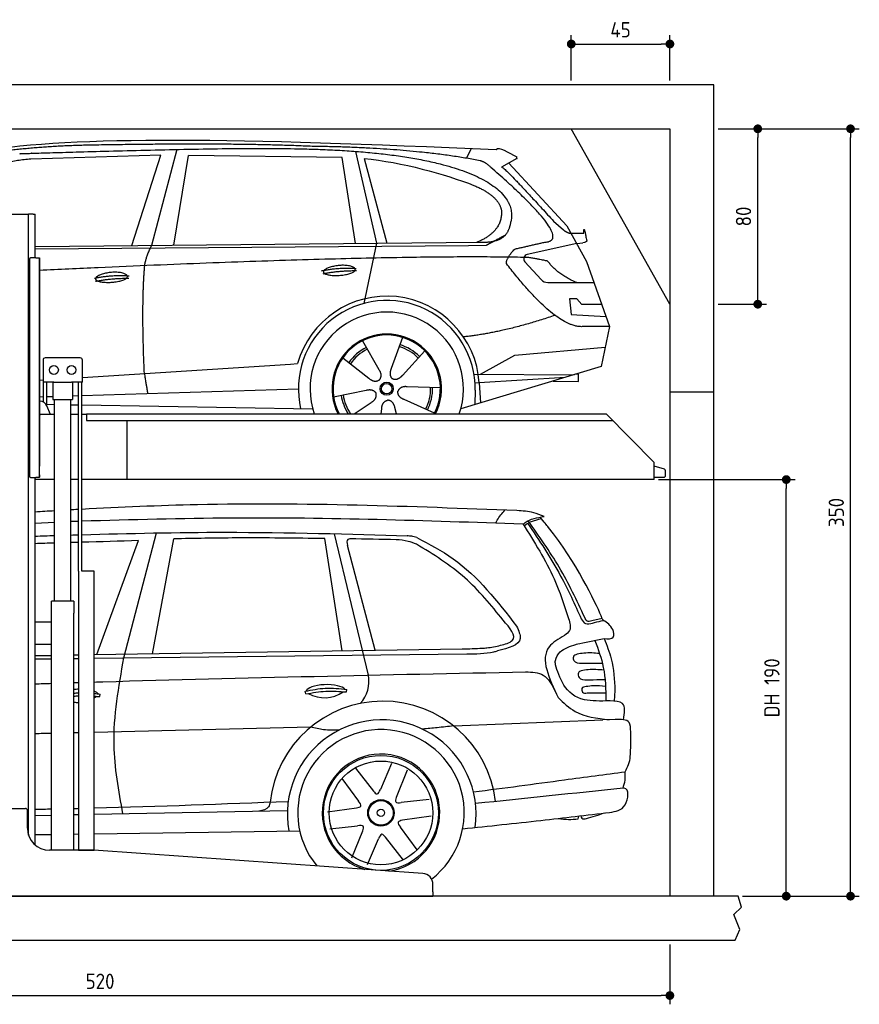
# Model space of a CAD drawing. Header units: millimetres. Extents: x -287 to 6264, y -593 to 3898.
# Tile 3 of 3: x 2433 to 6264, y -593 to 3898. Entities that reach past the tile are written whole.
import ezdxf

# ---------------------------------------------------------------- set-up
doc = ezdxf.new("R2010")
doc.units = ezdxf.units.MM
for name, color, linetype in [('4', 3, 'Continuous'), ('5', 3, 'Continuous'), ('Car', 10, 'Continuous')]:
    doc.layers.add(name, color=color, linetype=linetype)
doc.styles.get("Standard").update_dxf_attribs({"font": 'ISOCP.SHX'})
doc.dimstyles.new('GEN-ISO$0', dxfattribs={"dimscale": 20, "dimtxt": 3.5, "dimasz": 2, "dimexe": 2, "dimexo": 1, "dimgap": 1.5, "dimtad": 1, "dimdec": 1, "dimlfac": 0.1, "dimdsep": 46, "dimtxsty": 'STANDARD', "dimblk": 'PUNKT', "dimcen": 2, "dimclrd": 256, "dimclre": 256, "dimclrt": 2, "dimadec": 0, "dimazin": 0, "dimtp": 0.1, "dimtm": 0.1, "dimtfac": 0.71, "dimtdec": 1, "dimtmove": 2, "dimatfit": 3, "dimldrblk": 'PUNKT', "dimfxl": 1, "dimtolj": 1, "dimarcsym": 0})

# ---------------------------------------------------------------- blocks, each defined once
blk = doc.blocks.new('PUNKT')
at = {"layer": '4', "color": 0, "linetype": 'ByBlock'}
blk.add_line((-0.5, 0), (-1, 0), dxfattribs=at)
at = {"layer": '4', "color": 0, "linetype": 'ByBlock', "const_width": 0.5}
blk.add_lwpolyline([(-0.25, 0, 1), (0.25, 0, 1)], format="xyb", close=True, dxfattribs=at)
blk = doc.blocks.new('*D11')
at = {"layer": '5', "lineweight": -2}
for p, q in [((200, -320), (200, -593.3)), ((5400, -320), (5400, -593.3)), ((240, -553.3), (5360, -553.3))]:
    blk.add_line(p, q, dxfattribs=at)
at = {"layer": 'DEFPOINTS', "color": 0}
for p in [(200, -300), (5400, -300), (5400, -553.3)]:
    blk.add_point(p, dxfattribs=at)
at = {"layer": '5', "lineweight": -2, "xscale": 40, "yscale": 40, "zscale": 40, "rotation": 180}
blk.add_blockref('PUNKT', (200, -553.3), dxfattribs=at)
at = {"layer": '5', "lineweight": -2, "xscale": 40, "yscale": 40, "zscale": 40}
blk.add_blockref('PUNKT', (5400, -553.3), dxfattribs=at)
at = {"layer": '5', "color": 2, "insert": (2800, -488.3), "char_height": 70, "attachment_point": 5}
blk.add_mtext('\\A1;520', dxfattribs=at)
blk = doc.blocks.new('*D7')
at = {"layer": '5', "lineweight": -2}
for p, q in [((5620, 3400), (5841, 3400)), ((5801, 2640), (5801, 3360)), ((5620, 2600), (5841, 2600))]:
    blk.add_line(p, q, dxfattribs=at)
at = {"layer": 'DEFPOINTS', "color": 0}
for p in [(5600, 3400), (5801, 3400), (5600, 2600)]:
    blk.add_point(p, dxfattribs=at)
at = {"layer": '5', "lineweight": -2, "xscale": 40, "yscale": 40, "zscale": 40}
for p, rotation in [((5801, 3400), 90), ((5801, 2600), 270)]:
    blk.add_blockref('PUNKT', p, dxfattribs=dict(at, rotation=rotation))
at = {"layer": '5', "color": 2, "insert": (5736, 3000), "char_height": 70, "attachment_point": 5, "rotation": 90}
blk.add_mtext('\\A1;80', dxfattribs=at)
blk = doc.blocks.new('*D8')
at = {"layer": '5', "lineweight": -2}
for p, q in [((5620, 3400), (6264.4, 3400)), ((6224.4, -60), (6224.4, 3360)), ((5731.2, -100), (6264.4, -100))]:
    blk.add_line(p, q, dxfattribs=at)
at = {"layer": 'DEFPOINTS', "color": 0}
for p in [(5600, 3400), (6224.4, 3400), (5711.2, -100)]:
    blk.add_point(p, dxfattribs=at)
at = {"layer": '5', "lineweight": -2, "xscale": 40, "yscale": 40, "zscale": 40}
for p, rotation in [((6224.4, 3400), 90), ((6224.4, -100), 270)]:
    blk.add_blockref('PUNKT', p, dxfattribs=dict(at, rotation=rotation))
at = {"layer": '5', "color": 2, "insert": (6159.4, 1650), "char_height": 70, "attachment_point": 5, "rotation": 90}
blk.add_mtext('\\A1;350', dxfattribs=at)
blk = doc.blocks.new('*D9')
at = {"layer": '5', "lineweight": -2}
for p, q in [((5348.6, 1800), (5971.1, 1800)), ((5931.1, -60), (5931.1, 1760)), ((5731.2, -100), (5971.1, -100))]:
    blk.add_line(p, q, dxfattribs=at)
at = {"layer": 'DEFPOINTS', "color": 0}
for p in [(5328.6, 1800), (5931.1, 1800), (5711.2, -100)]:
    blk.add_point(p, dxfattribs=at)
at = {"layer": '5', "lineweight": -2, "xscale": 40, "yscale": 40, "zscale": 40}
for p, rotation in [((5931.1, 1800), 90), ((5931.1, -100), 270)]:
    blk.add_blockref('PUNKT', p, dxfattribs=dict(at, rotation=rotation))
at = {"layer": '5', "color": 2, "insert": (5865.6, 850), "char_height": 70, "attachment_point": 5, "rotation": 90}
blk.add_mtext('\\A1;DH 190', dxfattribs=at)
blk = doc.blocks.new('*D10')
at = {"layer": '5', "lineweight": -2}
for p, q in [((4950, 3620), (4950, 3826.7)), ((5400, 3620), (5400, 3826.7)), ((4990, 3786.7), (5360, 3786.7))]:
    blk.add_line(p, q, dxfattribs=at)
at = {"layer": 'DEFPOINTS', "color": 0}
for p in [(5400, 3786.7), (4950, 3600), (5400, 3600)]:
    blk.add_point(p, dxfattribs=at)
at = {"layer": '5', "lineweight": -2, "xscale": 40, "yscale": 40, "zscale": 40, "rotation": 180}
blk.add_blockref('PUNKT', (4950, 3786.7), dxfattribs=at)
at = {"layer": '5', "lineweight": -2, "xscale": 40, "yscale": 40, "zscale": 40}
blk.add_blockref('PUNKT', (5400, 3786.7), dxfattribs=at)
at = {"layer": '5', "color": 2, "insert": (5175, 3851.7), "char_height": 70, "attachment_point": 5}
blk.add_mtext('\\A1;45', dxfattribs=at)

msp = doc.modelspace()

# ---------------------------------------------------------------- linework, layer by layer
for p, q in [((5400, 2600), (4950, 3400)), ((2274.07, 3010), (2464.07, 3010)), ((2464.07, 3010), (2474.07, 3010)), ((2479.07, 3010), (2474.07, 3010)), ((2474.07, 178.78), (2474.07, 3010)), ((2494.07, 3010), (2479.07, 3010)), ((2494.07, 3010), (2504.07, 3010)), ((2504.07, 2811), (2504.07, 3010)), ((2478.07, 2806), (2478.07, 1816)), ((2478.07, 1815), (2478.07, 2805)), ((2507.07, 2811), (2483.07, 2811)), ((2507.07, 2811), (2523.07, 2811)), ((2523.07, 2811), (2523.07, 1861)), ((2523.07, 1822), (2523.07, 2810)), ((2539.57, 2345), (2539.57, 2245)), ((2709.57, 2355), (2549.57, 2355)), ((2719.57, 2245), (2719.57, 2345)), ((2588.78, 2245), (2539.57, 2245)), ((2541.97, 2152.71), (2541.97, 2245)), ((2557.07, 2136.42), (2557.07, 2245)), ((2584.57, 2245), (2584.57, 2165)), ((2588.78, 2245), (2670.36, 2245)), ((2719.57, 2245), (2670.36, 2245)), ((2674.57, 2245), (2674.57, 2165)), ((2702.07, 1383), (2702.07, 2245)), ((2717.17, 1383), (2717.17, 2245)), ((2525.18, 2157), (2523.07, 2157)), ((2584.57, 2165), (2674.57, 2165)), ((2592.07, 1245), (2592.07, 2165)), ((2667.07, 1245), (2667.07, 2165)), ((5400, 2200), (5600, 2200)), ((2574.32, 2097), (2557.24, 2136.03)), ((2523.07, 2097), (2528.07, 2097)), ((2592.07, 2097), (2528.07, 2097)), ((2702.07, 2097), (2667.07, 2097)), ((2738.07, 2097), (2717.17, 2097)), ((2738.07, 2100), (5108.57, 2100)), ((2738.07, 2100), (2738.07, 2070)), ((2738.07, 2070), (5138.31, 2070)), ((2923.07, 1800), (2923.07, 2070)), ((5108.57, 2100), (5328.57, 1878.09)), ((5328.57, 1800), (5328.57, 1878.09)), ((2483.07, 1810), (2507.07, 1810)), ((2504.07, 134.01), (2504.07, 1810)), ((2592.07, 1800), (2504.07, 1800)), ((2523.07, 1810), (2507.07, 1810)), ((2523.07, 1810), (2523.07, 1822)), ((2523.07, 1822), (2523.07, 1811)), ((2702.07, 1800), (2667.07, 1800)), ((5328.57, 1800), (2717.17, 1800)), ((2773.62, 1383), (2719.62, 1383)), ((2680.82, 1245), (2578.32, 1245)), ((2578.32, 110), (2578.32, 1245)), ((2680.82, 1245), (2680.82, 1190)), ((2680.82, 1050), (2680.82, 1190)), ((2578.32, 1150), (2504.07, 1150)), ((2578.32, 1042), (2578.32, 1158)), ((2504.07, 1050), (2578.32, 1050)), ((2680.82, 110), (2680.82, 1050)), ((2279.07, 300), (2459.07, 300)), ((2469.07, 210), (2469.07, 290)), ((2767.3, 110), (2569.07, 110)), ((4272.61, 3.3), (2770.84, 109.87)), ((4319.07, -80), (4319.07, -46.58)), ((4319.07, -80), (4319.07, -100)), ((1994.07, -100), (3024.07, -100)), ((3024.07, -100), (4054.07, -100)), ((4054.07, -100), (4319.07, -100)), ((5600, -300), (5600, -300))]:
    msp.add_line(p, q)
for points in [[(5600, -100), (5600, 3600), (0, 3600), (0, -300), (5600, -300), (5698.53, -300), (5718.66, -252.06), (5691.11, -184.27), (5726.08, -150.37), (5711.24, -100), (200, -100), (200, 3400), (5400, 3400), (5400, -100)], [(2702.07, 1383), (2702.07, 110), (2773.62, 110), (2773.62, 1383)], [(2773.62, 1383), (2717.17, 1383)]]:
    msp.add_lwpolyline(points)
msp.add_lwpolyline([(5328.57, 1811), (5372.57, 1811, 0.4142136), (5380.57, 1819), (5380.57, 1839.19, 0.3249197), (5375.04, 1846.8), (5328.57, 1861.9)], format="xyb")
for centre in [(2589.57, 2300), (2669.57, 2300)]:
    msp.add_circle(centre, 20)
for centre, radius, start, end in [((2483.07, 2806), 5, 90, 180), ((2549.57, 2345), 10, 90, 180), ((2709.57, 2345), 10, 0, 90), ((2525.18, 2122), 35, 23.62938, 90), ((2483.07, 1815), 5, 180, 270), ((2459.07, 290), 10, 0, 90), ((2569.07, 210), 100, 180, 270), ((2767.3, 60), 50, 85.94065, 90), ((4269.07, -46.58), 50, 0, 85.94065)]:
    msp.add_arc(centre, radius, start, end)
at = {"layer": 'Car'}
for p, q in [((3077.02, 3279.43), (2483.34, 3262.09)), ((2944.8, 2867.01), (3077.02, 3279.43)), ((3150.15, 3305.82), (3034.83, 2867.88)), ((3136.49, 2868.87), (3203.57, 3278.68)), ((3905.25, 3268.78), (3203.57, 3278.68)), ((3964.9, 3297.11), (4061.99, 2877.82)), ((4472.18, 3265.46), (4494.56, 3310.16)), ((3964.79, 2876.88), (3905.25, 3268.78)), ((4004.87, 3264.58), (4107.97, 2878.27)), ((4702.15, 3263.84), (4632.08, 3224.68)), ((4665.33, 3243.26), (4929.68, 2957.32)), ((4869.36, 2978.4), (4914.98, 2938.58)), ((4929.68, 2957.32), (5020.31, 2795.17)), ((4943.43, 2924.16), (5007.77, 2923.25)), ((2504.07, 2862.74), (4536.43, 2882.41)), ((4061.99, 2877.82), (4003.61, 2603.6)), ((4975, 2876.24), (4748.6, 2826.32)), ((4975, 2876.24), (5002.69, 2880.25)), ((2504.07, 2852.7), (4480.95, 2868.42)), ((4480.95, 2868.42), (4563.83, 2869.89)), ((4738.22, 2793.21), (4813.28, 2712.01)), ((5020.31, 2795.17), (5124.67, 2497.52)), ((4842.5, 2699.16), (5054.25, 2698.37)), ((4975, 2624.29), (4942.34, 2624.29)), ((4942.34, 2624.29), (4949.2, 2552.8)), ((4998.78, 2598.48), (4975, 2624.29)), ((5089.28, 2598.48), (4998.78, 2598.48)), ((4949.2, 2552.8), (5108.29, 2544.25)), ((5124.67, 2497.52), (5007.77, 2497.96)), ((5124.67, 2497.52), (5086.78, 2315.57)), ((3997.55, 2433.31), (4072.2, 2301.57)), ((4179.7, 2448.7), (4128.23, 2306.3)), ((4281.81, 2386.94), (4179.58, 2275.24)), ((4691.82, 2366.9), (5105.22, 2404.1)), ((3907.26, 2355.28), (4026.78, 2262.32)), ((4536.49, 2280.09), (4691.82, 2366.9)), ((2719.57, 2266.34), (3668.96, 2326.91)), ((3668.96, 2326.91), (3701.43, 2328.98)), ((5086.78, 2315.57), (4446.09, 2122.77)), ((2523.07, 2253.8), (2539.57, 2254.86)), ((4506.12, 2280.2), (4963.57, 2278.49)), ((4921.65, 2265.88), (4530.02, 2240.89)), ((4866.99, 2249.43), (4982.78, 2247.47)), ((4983.33, 2280.16), (4969.86, 2280.39)), ((4982.78, 2247.47), (4983.33, 2280.16)), ((2717.17, 2183.65), (3705.19, 2214.37)), ((3865.61, 2177.29), (4013.97, 2207.57)), ((4352.74, 2218.46), (4201.4, 2223.41)), ((4511.54, 2207.16), (4510.44, 2142.13)), ((4530.02, 2240.89), (4510.77, 2239.66)), ((4530.02, 2240.89), (4535.84, 2149.78)), ((2523.07, 2177.61), (2541.97, 2178.2)), ((2557.07, 2178.67), (2584.57, 2179.52)), ((2674.57, 2182.32), (2702.07, 2183.18)), ((4325.55, 2102.26), (4187.73, 2164.97)), ((2557.07, 2143.28), (2592.07, 2142.69)), ((2667.07, 2141.42), (2702.07, 2140.83)), ((2717.17, 2140.57), (3770.28, 2122.77)), ((3960.16, 2100), (4037.26, 2152.25)), ((4082.75, 2100), (4085.37, 2123.15)), ((4153.34, 2100), (4145.18, 2128.21)), ((4757.34, 1605.67), (4813.04, 1622.48)), ((2504.08, 1601.06), (2592.08, 1605.85)), ((4734.5, 1589.32), (4751.04, 1601.29)), ((2908.89, 986.68), (3057.76, 1556.72)), ((3039.74, 1005.61), (3136.19, 1529.59)), ((3903.93, 1019.15), (3826.04, 1530.93)), ((4024.68, 908.04), (3869.24, 1552.82)), ((2784.92, 1001.62), (2974.97, 1521.55)), ((4054.6, 1022.04), (3928.27, 1499.88)), ((5091.25, 1165.94), (5044.46, 1155.68)), ((5002.52, 1055.25), (5099.59, 1074.66)), ((2504.08, 997.24), (2578.33, 998.4)), ((2680.83, 1000), (2702.08, 1000.34)), ((2773.63, 1001.46), (4451.66, 1027.73)), ((2773.63, 985.12), (4473.17, 1004.72)), ((2504.08, 982.01), (2578.33, 982.86)), ((2680.83, 984.05), (2702.08, 984.29)), ((5063.74, 963.38), (5091.78, 963.42)), ((5082.44, 887.63), (5104.19, 887.76)), ((2799.08, 810.28), (2800.54, 821.4)), ((3739.47, 822.41), (3736.54, 834.4)), ((3924.5, 831.18), (3925.96, 842.3)), ((5022.89, 826.94), (5088.17, 827.35)), ((5088.17, 827.35), (5107.52, 827.43)), ((5149.07, 838.21), (5145.13, 789.82)), ((4413.49, 676.39), (5094.56, 703.52)), ((5149.99, 706.19), (5094.56, 703.52)), ((4130.21, 504.31), (4078.88, 386.82)), ((3965.06, 483.86), (4047.18, 378.68)), ((4201.57, 474.11), (4151.55, 350.41)), ((3903.23, 437.16), (3979.31, 333.96)), ((4301.86, 341.31), (4174.45, 327.02)), ((2504.08, 268.59), (2578.33, 270)), ((2680.83, 271.95), (2702.08, 272.35)), ((2773.63, 273.71), (3654.73, 290.44)), ((3838.37, 283.91), (3970.51, 302.43)), ((4311.39, 264.41), (4179.24, 245.89)), ((4981.84, 252.05), (4984.48, 265.59)), ((2504.08, 180.69), (2578.33, 181.75)), ((2680.83, 183.22), (2702.08, 183.52)), ((2773.63, 184.55), (3710.86, 197.96)), ((3847.89, 207), (3975.31, 221.29)), ((3948.18, 74.21), (3998.21, 197.91)), ((4246.53, 111.16), (4170.44, 214.36)), ((4019.54, 44.01), (4070.88, 161.5)), ((4184.69, 64.46), (4102.57, 169.64))]:
    msp.add_line(p, q, dxfattribs=at)
for centre, radius in [((4107.77, 2214.5), 30.15), ((4107.77, 2214.5), 23.62), ((4081.64, 279.7), 262.27), ((4081.64, 279.7), 236.71), ((4081.64, 279.7), 60.48), ((4081.64, 279.7), 56.18), ((4081.64, 279.7), 16.64)]:
    msp.add_circle(centre, radius, dxfattribs=at)
for centre, radius, start, end in [((4752.91, 2806.79), 20, 102.43575, 222.74729), ((4842.65, 2739.16), 40, 222.74729, 269.78612), ((4108.18, 2213.98), 422.7, 3.65041, 164.21264), ((4108.18, 2213.98), 403.41, 359.03154, 193.11461), ((4108.18, 2213.98), 350, 340.99478, 199.00522), ((4108.18, 2213.98), 250, 332.87612, 207.12388), ((4107.77, 2214.5), 245, 332.13783, 207.86217), ((4107.77, 2214.5), 209.64, 116.262, 145.39945), ((4107.77, 2214.5), 200.65, 116.11518, 145.54628), ((4107.77, 2214.5), 200.65, 44.11518, 73.54628), ((4107.77, 2214.5), 209.64, 44.262, 73.39945), ((4107.77, 2214.5), 200.65, 332.11518, 1.54628), ((4107.77, 2214.5), 209.64, 332.262, 1.39945), ((4107.77, 2214.5), 209.64, 188.262, 213.10501), ((4107.77, 2214.5), 200.65, 188.11518, 214.7953), ((3877.54, 880.64), 149.67, 317.28887, 10.54895), ((4090.48, 271.56), 517.9, 6.67103, 173.59489), ((4085.18, 273.34), 430.79, 351.99458, 190.1732), ((4081.86, 279.99), 379.96, 307.38766, 219.63733), ((4081.86, 279.99), 268.2, 277.78641, 254.0949), ((4946.82, 586.4), 336.18, 260.57296, 275.97981)]:
    msp.add_arc(centre, radius, start, end, dxfattribs=at)
for centre, major_axis, ratio, start_param, end_param in [((3830.07, 834.92), (-89.31, -1.95), 0.3344392, 3.3616366, 6.2046976), ((2704.65, 814.01), (-89.31, -1.95), 0.3344392, 4.733902, 4.9750838), ((2704.65, 814.01), (-89.31, -1.95), 0.3344392, 3.3616366, 3.8226772), ((2685.27, 1207.32), (-19.63, 423.31), 0.577039, 3.4302794, 3.4780899), ((3810.68, 1228.23), (-19.63, 423.31), 0.577039, 2.8101265, 3.4780899), ((2685.27, 1207.32), (-19.63, 423.31), 0.577039, 3.0432791, 3.1300491)]:
    msp.add_ellipse(centre, major_axis=major_axis, ratio=ratio, start_param=start_param, end_param=end_param, dxfattribs=at)
for points, degree in [([(2263.47, 3298.62), (2675.42, 3370.18), (3435.61, 3357.7), (4608.12, 3305.14)], 3), ([(2793.94, 3325.88), (2551.11, 3323.55), (2322, 3293.61)], 2), ([(3758.18, 3320.05), (3409.83, 3336.25), (2793.94, 3325.88)], 2), ([(4608.12, 3305.14), (4616.49, 3324.63), (4663.9, 3287.93), (4701.37, 3272.43)], 3), ([(4533.75, 3254.09), (4232.63, 3313.96), (3758.18, 3320.05)], 2), ([(2483.34, 3262.09), (2258.39, 3243.02), (2123.87, 3110.18)], 2), ([(4004.87, 3264.58), (4176.73, 3247.99), (4372.82, 3193.3), (4506.12, 3141.88)], 3), ([(4583.44, 3223.71), (4557.49, 3249.4), (4533.75, 3254.09)], 2), ([(4702.15, 3263.84), (4703.82, 3265.49), (4699.32, 3267.65), (4703.9, 3271.38), (4701.37, 3272.43)], 4), ([(4829.06, 2882.83), (4969.79, 2887.75), (4583.44, 3223.71)], 2), ([(4632.08, 3224.68), (4636.32, 3235.42), (4869.36, 2978.4)], 2), ([(4506.12, 3141.88), (4621.81, 3091.97), (4631.46, 3025.84)], 2), ([(4631.46, 3025.84), (4637.07, 2931.37), (4519.78, 2882.25)], 2), ([(4536.43, 2882.41), (4586.51, 2882.9), (4654.16, 2885.26), (4667.21, 2935.1), (4675.45, 2978.34)], 4), ([(4914.98, 2938.58), (4923.28, 2931.33), (4941.07, 2921.3), (4945.66, 2923.78), (4947.57, 2925.32)], 4), ([(5007.77, 2923.25), (5005.84, 2971.26), (5020.33, 2887.95)], 2), ([(4563.83, 2869.89), (4594.18, 2886.15), (4649.79, 2916.02)], 2), ([(4691.84, 2851.42), (4829.06, 2882.83)], 1), ([(5020.33, 2887.95), (5020.58, 2884.24), (5012.83, 2881.72), (5002.68, 2880.25)], 3), ([(3003.72, 2775.68), (3006.55, 2806.7), (3034.83, 2867.88)], 2), ([(4654.15, 2784.98), (4651.89, 2809.13), (4691.84, 2851.42)], 2), ([(4755.72, 2812.71), (4089.09, 2828.22), (2523.07, 2754.18)], 2), ([(5007.77, 2497.96), (4884.79, 2485.14), (4654.15, 2784.98)], 2), ([(4843.56, 2795.14), (4842.28, 2798.14), (4755.72, 2812.71)], 2), ([(4975, 2698.67), (4889.34, 2733.77), (4843.56, 2795.14)], 2), ([(3002, 2284.36), (2988.35, 2597.61), (3003.72, 2775.68)], 2), ([(3810.29, 2751.98), (3885.72, 2768.88), (3969.23, 2763.09)], 2), ([(3817.47, 2739.15), (3891.48, 2753.74), (3969.39, 2753)], 2), ([(2774.11, 2718.29), (2849.54, 2735.19), (2933.05, 2729.4)], 2), ([(2779.19, 2704.44), (2853.2, 2719.03), (2931.12, 2718.29)], 2), ([(4875.86, 2549.31), (4651.17, 2471.86), (4458.39, 2450.68)], 2), ([(4072.2, 2301.57), (4090.24, 2275.18), (4073.47, 2254.19)], 2), ([(4128.23, 2306.3), (4123.69, 2293.75), (4119.74, 2279.72), (4124.12, 2265.92), (4134.92, 2259.39)], 4), ([(3002, 2284.36), (3012.14, 2219.48), (3017.15, 2192.97)], 2), ([(4026.78, 2262.32), (4050.28, 2240.65), (4073.47, 2254.19)], 2), ([(4179.58, 2275.24), (4170.57, 2265.39), (4159.98, 2255.38), (4145.73, 2252.85), (4134.92, 2259.39)], 4), ([(4013.97, 2207.57), (4044.65, 2216.57), (4059.42, 2194.14)], 2), ([(4187.73, 2164.97), (4157.62, 2175.72), (4158.85, 2202.55)], 2), ([(4201.4, 2223.41), (4169.65, 2227.14), (4158.85, 2202.55)], 2), ([(4037.26, 2152.25), (4065.14, 2167.9), (4059.42, 2194.14)], 2), ([(4085.37, 2123.15), (4086.29, 2155.1), (4112.19, 2162.23)], 2), ([(4145.18, 2128.21), (4138.91, 2159.55), (4112.19, 2162.23)], 2), ([(2698.18, 1663.4), (2686.51, 1662.76), (2674.84, 1662.12), (2663.18, 1661.48)], 3), ([(2592.08, 1657.18), (2562.74, 1655.49), (2533.41, 1653.76), (2504.08, 1652.02)], 3), ([(2702.08, 1609.39), (2690.41, 1609.04), (2678.74, 1608.68), (2667.08, 1608.33)], 3), ([(2504.08, 1542.21), (2533.41, 1543.12), (2562.74, 1544.03), (2592.08, 1544.92)], 3), ([(2667.08, 1547.17), (2678.74, 1547.51), (2690.41, 1547.85), (2702.08, 1548.19)], 3), ([(4150.87, 1525.95), (4080.64, 1527.23), (4010.42, 1528.5), (3940.19, 1529.78)], 3), ([(2592.08, 1510.27), (2562.74, 1509.4), (2533.41, 1508.54), (2504.08, 1507.67)], 3), ([(2702.08, 1513.51), (2690.41, 1513.17), (2678.74, 1512.82), (2667.08, 1512.48)], 3), ([(2974.97, 1521.55), (2889.04, 1519.02), (2803.11, 1516.49), (2717.18, 1513.96)], 3), ([(5046.65, 1145.36), (5060.03, 1148.79), (5073.22, 1153.07), (5086.8, 1155.63)], 3), ([(5086.8, 1155.63), (5090.63, 1156.26), (5094.46, 1156.88), (5098.29, 1157.5)], 3), ([(4899.66, 1014.97), (4918.89, 1030.66), (4944.94, 1039.62), (4970.99, 1048.57)], 3), ([(4970.99, 1048.57), (4974.89, 1049.98), (4979.42, 1050.6), (5002.52, 1055.25)], 3), ([(4998.43, 962.94), (5020.2, 963.08), (5041.97, 963.23), (5063.74, 963.38)], 3), ([(2504.08, 868.36), (2528.83, 869.16), (2553.58, 869.94), (2578.33, 870.72)], 3), ([(2680.83, 873.91), (2687.91, 874.12), (2694.99, 874.34), (2702.08, 874.56)], 3), ([(5017.13, 887.2), (5038.9, 887.34), (5060.67, 887.49), (5082.44, 887.63)], 3), ([(2680.83, 825.77), (2687.9, 826.58), (2694.98, 827.19), (2702.08, 827.54)], 3), ([(2680.83, 812.07), (2687.9, 812.85), (2694.99, 813.47), (2702.08, 813.88)], 3), ([(2773.63, 824.45), (2782.6, 823.51), (2791.57, 822.45), (2800.54, 821.4)], 3), ([(2773.63, 812.34), (2782.11, 811.71), (2790.59, 810.99), (2799.08, 810.28)], 3), ([(2578.33, 642.47), (2553.58, 641.87), (2528.83, 641.27), (2504.08, 640.67)], 3), ([(2702.08, 645.45), (2694.99, 645.28), (2687.91, 645.11), (2680.83, 644.94)], 3), ([(3760.86, 671.01), (3431.78, 663.07), (3102.7, 655.13), (2773.63, 647.18)], 3), ([(5221.1, 575.82), (5221.13, 600.47), (5221.15, 625.12), (5221.18, 649.78)], 3), ([(5186.41, 392.35), (4962.01, 368.95), (4737.6, 345.56), (4513.2, 322.16)], 3), ([(2773.63, 302.48), (3068.63, 310.13), (3363.55, 321.22), (3658.47, 332.48)], 3), ([(2504.08, 296.53), (2528.83, 296.97), (2553.58, 297.44), (2578.33, 297.95)], 3), ([(2680.83, 300.19), (2687.91, 300.35), (2694.99, 300.52), (2702.08, 300.69)], 3), ([(5019.03, 253.56), (5046.62, 262.21), (5074.21, 270.86), (5101.8, 279.51)], 3)]:
    msp.add_open_spline(points, degree=degree, dxfattribs=at)
for points, degree, knots in [([(2433.16, 3286.44), (2460.09, 3287.48), (2599.11, 3291.86), (3620.33, 3321.36), (4240.6, 3320.6), (4711.02, 3165.01), (4675.45, 2978.34)], 4, [0.08213183, 0.08213183, 0.08213183, 0.08213183, 0.08213183, 0.25885101, 0.50885101, 1, 1, 1, 1, 1]), ([(2779.19, 2715.14), (2778.33, 2723.39), (2799.34, 2739.73), (2882.01, 2759.86), (2974.97, 2726.79), (2888.68, 2695.16), (2803.9, 2695.79), (2780.06, 2706.91), (2779.19, 2715.14)], 5, [0, 0, 0, 0, 0, 0, 0.300106, 0.500106, 0.700106, 1, 1, 1, 1, 1, 1]), ([(3819.18, 2746.69), (3818.32, 2754.93), (3839.32, 2771.27), (3922, 2791.41), (4014.96, 2758.33), (3928.67, 2726.7), (3843.89, 2727.33), (3820.04, 2738.45), (3819.18, 2746.69)], 5, [0, 0, 0, 0, 0, 0, 0.300106, 0.500106, 0.700106, 1, 1, 1, 1, 1, 1]), ([(4702.11, 1658.38), (4216.12, 1677.16), (3554.12, 1702.73), (2892.94, 1673.61), (2717.18, 1664.16)], 3, [0, 0, 0, 0, 145.7767006, 198.5725088, 198.5725088, 198.5725088, 198.5725088]), ([(4729.89, 1596.65), (4286.4, 1611.88), (3615.48, 1634.92), (2944.6, 1616.72), (2717.18, 1609.85)], 3, [0, 0, 0, 0, 1330.7252911, 2013.1704809, 2013.1704809, 2013.1704809, 2013.1704809]), ([(4606.35, 1600.88), (4608.09, 1605.93), (4617.21, 1628.09), (4634.13, 1646.32), (4647.3, 1660.5)], 3, [4.316682, 4.316682, 4.316682, 4.316682, 5.9365396, 11.6175095, 11.6175095, 11.6175095, 11.6175095]), ([(4825.98, 1632.04), (4810.31, 1638.36), (4770.72, 1654.32), (4727.96, 1656.85), (4702.11, 1658.38)], 3, [0, 0, 0, 0, 50.382627, 127.3555408, 127.3555408, 127.3555408, 127.3555408]), ([(4729.7, 1596.51), (4732.81, 1598.96), (4759.86, 1620.29), (4794.83, 1626.45), (4825.79, 1631.91)], 3, [0, 0, 0, 0, 11.8488056, 102.9798517, 102.9798517, 102.9798517, 102.9798517]), ([(5086.92, 1177.9), (5058.32, 1241.1), (4966.49, 1439.62), (4826.81, 1605.04), (4808.21, 1628.57)], 3, [0.1182913, 0.1182913, 0.1182913, 0.1182913, 60.4852673, 65.0325318, 65.0325318, 65.0325318, 65.0325318]), ([(4729.88, 1596.58), (4781.65, 1515.29), (4868.06, 1379.59), (4917.67, 1226.91), (4937.57, 1165.69)], 3, [0, 0, 0, 0, 287.5259383, 479.9706855, 479.9706855, 479.9706855, 479.9706855]), ([(4751.04, 1601.29), (4803.72, 1522.21), (4896.55, 1382.86), (4965.94, 1230.59), (4995.96, 1164.72)], 3, [0, 0, 0, 0, 284.4611279, 501.2796766, 501.2796766, 501.2796766, 501.2796766]), ([(5011.89, 1170.69), (4975.15, 1248.45), (4901.92, 1403.42), (4802.24, 1542.86), (4752.57, 1612.34)], 3, [0, 0, 0, 0, 257.4200466, 513.0681851, 513.0681851, 513.0681851, 513.0681851]), ([(2717.18, 1548.62), (2934.58, 1554.83), (3439.83, 1565.99), (3945.03, 1551.67), (4201.42, 1542.82)], 3, [27.5222737, 27.5222737, 27.5222737, 27.5222737, 92.7570751, 179.1287087, 179.1287087, 179.1287087, 179.1287087]), ([(3826.04, 1530.93), (3690.93, 1532.75), (3460.96, 1535.85), (3231.03, 1531.49), (3136.19, 1529.59)], 3, [0, 0, 0, 0, 40.5335951, 68.9891973, 68.9891973, 68.9891973, 68.9891973]), ([(3940.19, 1529.78), (3936.71, 1529.15), (3923.5, 1526.75), (3926.25, 1511.27), (3928.27, 1499.88)], 3, [0, 0, 0, 0, 9.7675249, 36.9797068, 36.9797068, 36.9797068, 36.9797068]), ([(4244.71, 1535.63), (4237.17, 1538.02), (4223.07, 1542.5), (4208.3, 1542.72), (4201.42, 1542.82)], 3, [0, 0, 0, 0, 23.5862724, 44.0918083, 44.0918083, 44.0918083, 44.0918083]), ([(4244.71, 1535.63), (4301.86, 1505.73), (4484.93, 1409.97), (4612.74, 1244.62), (4700.65, 1130.89)], 3, [0, 0, 0, 0, 192.0559115, 615.1983639, 615.1983639, 615.1983639, 615.1983639]), ([(4243.72, 1505.73), (4231.15, 1510.32), (4201.17, 1521.26), (4169.34, 1524.23), (4150.87, 1525.95)], 3, [0, 0, 0, 0, 40.0062719, 95.3757689, 95.3757689, 95.3757689, 95.3757689]), ([(4638.89, 1159.56), (4583.93, 1227.15), (4471.9, 1364.92), (4320.73, 1458.21), (4243.72, 1505.73)], 3, [0, 0, 0, 0, 259.3570467, 528.681118, 528.681118, 528.681118, 528.681118]), ([(5044.46, 1155.68), (5035.99, 1153.51), (5020.41, 1149.51), (5014.56, 1164.06), (5011.89, 1170.69)], 3, [0, 0, 0, 0, 22.5698257, 41.4912338, 41.4912338, 41.4912338, 41.4912338]), ([(5097.48, 1158.04), (5095.39, 1160.31), (5090.19, 1165.96), (5088.14, 1173.43), (5086.92, 1177.9)], 3, [0, 0, 0, 0, 9.1414152, 22.7727278, 22.7727278, 22.7727278, 22.7727278]), ([(4700.65, 1130.89), (4709.79, 1111.08), (4737.82, 1050.33), (4663.53, 1031.13), (4613.48, 1018.19)], 3, [0, 0, 0, 0, 57.4645818, 176.1293435, 176.1293435, 176.1293435, 176.1293435]), ([(4657.39, 1052.48), (4666.45, 1056.62), (4709.68, 1076.38), (4670.14, 1122.84), (4638.89, 1159.56)], 3, [0, 0, 0, 0, 27.2088129, 129.7037384, 129.7037384, 129.7037384, 129.7037384]), ([(4937.76, 1165.83), (4943.68, 1146.29), (4953.2, 1114.91), (4928.47, 1096.07), (4919.14, 1088.96)], 3, [0, 0, 0, 0, 53.9440987, 86.638628, 86.638628, 86.638628, 86.638628]), ([(4995.96, 1164.72), (5001.46, 1156.01), (5013.13, 1137.55), (5036.42, 1142.85), (5046.65, 1145.36)], 3, [0, 0, 0, 0, 28.2835043, 59.8966556, 59.8966556, 59.8966556, 59.8966556]), ([(5099.59, 1074.66), (5117.54, 1073.22), (5150.07, 1070.63), (5139.66, 1129.62), (5113.79, 1147.05), (5097.48, 1158.04)], 3, [0, 0, 0, 0, 42.67361, 77.3396722, 136.4881592, 136.4881592, 136.4881592, 136.4881592]), ([(4919.14, 1088.96), (4891.76, 1073.04), (4791.12, 1014.55), (4848.58, 893.55), (4890.41, 805.46)], 3, [0, 0, 0, 0, 87.7616231, 322.6291197, 322.6291197, 322.6291197, 322.6291197]), ([(4564.78, 1032.36), (4575.16, 1033.92), (4606.44, 1038.62), (4636.98, 1046.93), (4657.39, 1052.48)], 3, [0, 0, 0, 0, 31.4855658, 94.8314323, 94.8314323, 94.8314323, 94.8314323]), ([(5058.11, 1066.37), (5072.97, 1025.82), (5105.6, 936.8), (5107.37, 841.85), (5108.34, 790.15)], 3, [0, 0, 0, 0, 128.6662634, 282.4879906, 282.4879906, 282.4879906, 282.4879906]), ([(5099.59, 1074.66), (5112, 1044.25), (5142.8, 968.77), (5146.73, 887.02), (5149.07, 838.21)], 3, [0, 0, 0, 0, 97.9083436, 243.0849144, 243.0849144, 243.0849144, 243.0849144]), ([(4451.66, 1027.73), (4482.72, 1028.59), (4520.45, 1029.65), (4558.12, 1031.95), (4564.78, 1032.36)], 3, [0, 0, 0, 0, 93.2175007, 113.2183225, 113.2183225, 113.2183225, 113.2183225]), ([(4473.17, 1004.72), (4514.58, 1005.51), (4561.89, 1006.4), (4607.77, 1016.89), (4613.48, 1018.19)], 3, [0, 0, 0, 0, 123.5471577, 141.1070288, 141.1070288, 141.1070288, 141.1070288]), ([(4878.34, 955.66), (4877.05, 962.26), (4875.61, 983.38), (4889.81, 1002.03), (4899.66, 1014.97)], 3, [2.7038646, 2.7038646, 2.7038646, 2.7038646, 4.7204603, 9.2862259, 9.2862259, 9.2862259, 9.2862259]), ([(4976.8, 1003.23), (4969.5, 1000.36), (4956.14, 995.11), (4962.13, 963.7), (4983.61, 963.25), (4998.43, 962.94)], 3, [0, 0, 0, 0, 20.6599604, 37.8136352, 75.9169998, 75.9169998, 75.9169998, 75.9169998]), ([(5079.21, 1006.59), (5055.4, 1008.63), (5020.99, 1011.58), (4987.21, 1005.2), (4976.8, 1003.23)], 3, [0, 0, 0, 0, 71.1356311, 102.826387, 102.826387, 102.826387, 102.826387]), ([(2904.16, 276.19), (2885.08, 381), (2842.02, 617.51), (2884.97, 854.63), (2908.89, 986.68)], 3, [0, 0, 0, 0, 317.1218432, 715.6242548, 715.6242548, 715.6242548, 715.6242548]), ([(5128.3, 790.36), (5081.96, 789.96), (4930.08, 784.4), (4893.88, 901.44), (4878.34, 955.66)], 3, [0, 0, 0, 0, 6.4981703, 24.7592298, 24.7592298, 24.7592298, 24.7592298]), ([(2773.63, 876.71), (2786.82, 877.11), (3442.72, 896.55), (4098.79, 909.86), (4741.66, 922.91)], 3, [1179.7284605, 1179.7284605, 1179.7284605, 1179.7284605, 1219.3276324, 3148.3023172, 3148.3023172, 3148.3023172, 3148.3023172]), ([(4741.66, 922.91), (4771.16, 921.87), (4831.92, 919.75), (4860.45, 865.72), (4875.13, 837.92)], 3, [0, 0, 0, 0, 82.3326359, 169.6110052, 169.6110052, 169.6110052, 169.6110052]), ([(4995.51, 927.48), (4990.34, 925.37), (4977.59, 920.16), (4984.9, 886.45), (5007.74, 886.93), (5022.06, 887.23)], 3, [0, 0, 0, 0, 15.2254904, 37.6021369, 75.1846996, 75.1846996, 75.1846996, 75.1846996]), ([(5097.91, 930.85), (5074.11, 932.89), (5039.69, 935.84), (5005.92, 929.45), (4995.51, 927.48)], 3, [0, 0, 0, 0, 71.1356311, 102.826387, 102.826387, 102.826387, 102.826387]), ([(5017.51, 855.73), (5009.66, 854.48), (4995.25, 852.2), (4999.22, 824.75), (5014.35, 826.15), (5022.89, 826.94)], 3, [0, 0, 0, 0, 20.2554129, 37.1840039, 59.1652517, 59.1652517, 59.1652517, 59.1652517]), ([(5106.57, 856.96), (5087.94, 858.85), (5058.14, 861.87), (5028.59, 857.4), (5017.51, 855.73)], 3, [0, 0, 0, 0, 55.8504009, 89.3652861, 89.3652861, 89.3652861, 89.3652861]), ([(3736.54, 834.4), (3766.82, 840.68), (3829.49, 853.67), (3893.09, 846.18), (3925.96, 842.3)], 3, [0, 0, 0, 0, 92.1258321, 190.6855646, 190.6855646, 190.6855646, 190.6855646]), ([(3739.47, 822.41), (3769.61, 827.9), (3830.88, 839.07), (3892.95, 833.84), (3924.5, 831.18)], 3, [0, 0, 0, 0, 91.4592439, 185.9600672, 185.9600672, 185.9600672, 185.9600672]), ([(4890.41, 805.46), (4914.81, 782.15), (4978.59, 721.22), (5067.65, 711.11), (5122.64, 704.87)], 3, [0, 0, 0, 0, 99.0772049, 259.0222353, 259.0222353, 259.0222353, 259.0222353]), ([(5188.9, 704.66), (5193.57, 735.17), (5201.77, 788.71), (5150.4, 789.86), (5128.3, 790.36)], 3, [0, 0, 0, 0, 74.7156161, 131.0967448, 131.0967448, 131.0967448, 131.0967448]), ([(4413.49, 676.39), (4388.36, 673.57), (4341.11, 668.26), (4293.77, 663.8), (4271.6, 661.71)], 3, [0, 0, 0, 0, 75.8442474, 142.6445562, 142.6445562, 142.6445562, 142.6445562]), ([(5221.18, 649.83), (5220.97, 666.11), (5220.46, 707.14), (5176.5, 706.55), (5149.99, 706.19)], 3, [0, 0, 0, 0, 42.9463122, 108.2144071, 108.2144071, 108.2144071, 108.2144071]), ([(3889.25, 657), (3866.07, 656.75), (3822.69, 656.28), (3780.51, 666.33), (3760.86, 671.01)], 3, [0, 0, 0, 0, 69.2130182, 129.5836628, 129.5836628, 129.5836628, 129.5836628]), ([(5195.32, 467.68), (5201.38, 478.6), (5219.75, 511.72), (5220.56, 550.09), (5221.1, 575.82)], 3, [0, 0, 0, 0, 37.0735246, 112.4911928, 112.4911928, 112.4911928, 112.4911928]), ([(4503.5, 376.25), (4646.62, 392.58), (4869.15, 424.97), (5107.19, 455.51), (5195.32, 467.73)], 3, [5.2962287, 5.2962287, 5.2962287, 5.2962287, 47.3764473, 75.5248622, 75.5248622, 75.5248622, 75.5248622]), ([(5186.41, 392.3), (5190.1, 404.32), (5197.64, 428.9), (5196.11, 454.57), (5195.32, 467.68)], 3, [0, 0, 0, 0, 37.4059992, 76.4570382, 76.4570382, 76.4570382, 76.4570382]), ([(4047.18, 378.68), (4053.12, 372.28), (4066.28, 358.08), (4074.41, 376.64), (4078.88, 386.82)], 3, [0, 0, 0, 0, 20.9569439, 46.4574123, 46.4574123, 46.4574123, 46.4574123]), ([(5125.22, 282.3), (5152.46, 285.92), (5206.28, 293.08), (5216.26, 393.6), (5188.28, 392.43), (5186.41, 392.35)], 3, [0, 0, 0, 0, 78.1416216, 154.3761215, 159.8498692, 159.8498692, 159.8498692, 159.8498692]), ([(3575.82, 329.33), (3574.14, 321.23), (3568.99, 296.4), (3542.22, 291.36), (3524.18, 287.96)], 3, [0, 0, 0, 0, 23.3827394, 71.6531915, 71.6531915, 71.6531915, 71.6531915]), ([(3970.51, 302.43), (3979.03, 304.37), (3997.9, 308.67), (3985.9, 325), (3979.31, 333.96)], 3, [0, 0, 0, 0, 20.9569439, 46.4574123, 46.4574123, 46.4574123, 46.4574123]), ([(4151.55, 350.41), (4148.97, 342.06), (4143.26, 323.57), (4163.39, 325.8), (4174.45, 327.02)], 3, [0, 0, 0, 0, 20.9569439, 46.4574123, 46.4574123, 46.4574123, 46.4574123]), ([(4454.81, 207.38), (4573.85, 219.84), (4797.5, 243.23), (5020.78, 269.85), (5125.22, 282.3)], 3, [0, 0, 0, 0, 359.0592263, 674.5895608, 674.5895608, 674.5895608, 674.5895608]), ([(4179.24, 245.89), (4170.73, 243.95), (4151.86, 239.64), (4163.86, 223.32), (4170.44, 214.36)], 3, [0, 0, 0, 0, 20.9569439, 46.4574123, 46.4574123, 46.4574123, 46.4574123]), ([(4992.98, 266.59), (4994.29, 262.08), (4997.74, 250.17), (5010.87, 252.26), (5019.03, 253.56)], 3, [0, 0, 0, 0, 12.6978725, 33.4850844, 33.4850844, 33.4850844, 33.4850844]), ([(3998.21, 197.91), (4000.79, 206.26), (4006.5, 224.75), (3986.36, 222.52), (3975.31, 221.29)], 3, [0, 0, 0, 0, 20.9569439, 46.4574123, 46.4574123, 46.4574123, 46.4574123]), ([(4102.57, 169.64), (4096.64, 176.04), (4083.48, 190.24), (4075.34, 171.68), (4070.88, 161.5)], 3, [0, 0, 0, 0, 20.9569439, 46.4574123, 46.4574123, 46.4574123, 46.4574123])]:
    msp.add_open_spline(points, degree=degree, knots=knots, dxfattribs=at)

# ---------------------------------------------------------------- dimensions: what is measured, and where the dimension line sits
at = {"layer": '5'}
for base, p1, p2, picture, middle in [((5400, 3786.65), (4950, 3600), (5400, 3600), '*D10', (5175, 3851.65)), ((5400, -553.28), (200, -300), (5400, -300), '*D11', (2800, -488.27))]:
    dim = msp.add_linear_dim(base=base, p1=p1, p2=p2, dimstyle='GEN-ISO$0', override={"dimlfac": 0.1}, dxfattribs=at)
    dim.commit()
    dim.dimension.update_dxf_attribs({"geometry": picture, "text_midpoint": middle})
for base, p1, picture, middle in [((5801, 3400), (5600, 2600), '*D7', (5736, 3000)), ((6224.42, 3400), (5711.24, -100), '*D8', (6159.42, 1650))]:
    dim = msp.add_linear_dim(base=base, p1=p1, p2=(5600, 3400), angle=90, dimstyle='GEN-ISO$0', override={"dimlfac": 0.1}, dxfattribs=at)
    dim.commit()
    dim.dimension.update_dxf_attribs({"geometry": picture, "text_midpoint": middle})
dim = msp.add_linear_dim(base=(5931.11, 1800), p1=(5711.24, -100), p2=(5328.57, 1800), angle=90, text='DH <>', dimstyle='GEN-ISO$0', override={"dimlfac": 0.1}, dxfattribs=at)
dim.commit()
dim.dimension.update_dxf_attribs({"geometry": '*D9', "text_midpoint": (5865.62, 850)})

doc.saveas('drawing.dxf')
